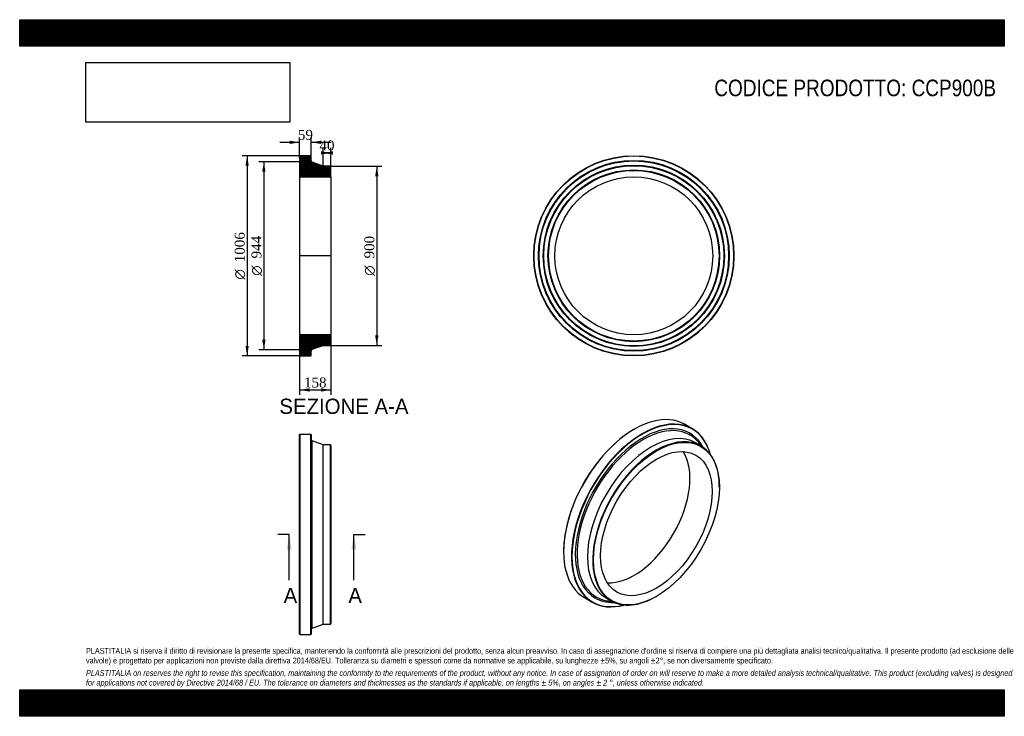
# Model space of a CAD drawing. Header units: millimetres. Extents: x 0 to 4950, y 0 to 3500.
import ezdxf
from ezdxf.enums import TextEntityAlignment as Align
from ezdxf.lldxf.tags import DXFTag

# ---------------------------------------------------------------- set-up
doc = ezdxf.new("R2010")
doc.units = ezdxf.units.MM
doc.header["$LTSCALE"] = 16.666667
for name, color, linetype in [('CCP900B', 7, 'Continuous'), ('Default', 7, 'Continuous'), ('DV4_Default', 7, 'Continuous')]:
    doc.layers.add(name, color=color, linetype=linetype)
doc.styles.add('SEACAD_Solid_Edge_ANSI', font='seans.ttf')
doc.styles.add('SEACAD_Solid_Edge_ANSI1_Symbols', font='semeca1.ttf')
doc.styles.add('SEACAD_Times_New_Roman', font='times.ttf')
tags = doc.linetypes.add('CENTER2', pattern=[28.575, 19.05, -3.175, 3.175, -3.175]).pattern_tags.tags
tags[10:11] = [DXFTag(74, 4), DXFTag(75, 0), DXFTag(340, '0'), DXFTag(46, 0.0), DXFTag(50, 0.0), DXFTag(44, 0.0), DXFTag(45, 0.0)]
tags[8:9] = [DXFTag(74, 4), DXFTag(75, 0), DXFTag(340, '0'), DXFTag(46, 0.0), DXFTag(50, 0.0), DXFTag(44, 0.0), DXFTag(45, 0.0)]
tags[6:7] = [DXFTag(74, 4), DXFTag(75, 0), DXFTag(340, '0'), DXFTag(46, 0.0), DXFTag(50, 0.0), DXFTag(44, 0.0), DXFTag(45, 0.0)]
tags[4:5] = [DXFTag(74, 4), DXFTag(75, 0), DXFTag(340, '0'), DXFTag(46, 0.0), DXFTag(50, 0.0), DXFTag(44, 0.0), DXFTag(45, 0.0)]
doc.dimstyles.new('ANSImm', dxfattribs={"dimtxt": 50, "dimasz": 50, "dimexe": 25, "dimexo": 0, "dimgap": 12.5, "dimtad": 1, "dimdsep": 46, "dimtxsty": 'SEACAD_Times_New_Roman', "dimblk1": '_SE_FILLED', "dimblk2": '_SE_FILLED', "dimsah": 1, "dimcen": 25, "dimazin": 0, "dimtfac": 0.85, "dimtdec": 3, "dimtofl": 0, "dimtmove": 0, "dimatfit": 3, "dimfxl": 1, "dimarcsym": 0})
picture_1 = doc.add_image_def('image1.jpg', size_in_pixel=(4302, 1260))

# ---------------------------------------------------------------- blocks, each defined once
blk = doc.blocks.new('SE')
at = {"layer": 'CCP900B', "color": 7, "linetype": 'Continuous'}
for p, q in [((1408.5, 1416.7), (1407, 1415.2)), ((1407, 412.2), (1407, 1415.2)), ((1408.5, 1416.7), (1408.5, 410.7)), ((1464.5, 1416.7), (1408.5, 1416.7)), ((1464.5, 410.7), (1464.5, 1416.7)), ((1466, 1415.2), (1464.5, 1416.7)), ((1466, 1415.2), (1466, 412.2)), ((1471.2, 443.6), (1471.2, 1383.7)), ((1525, 1363.7), (1471.2, 1383.7)), ((1525, 463.7), (1525, 1363.7)), ((1562.5, 1363.7), (1525, 1363.7)), ((1562.5, 463.7), (1562.5, 1363.7)), ((1565, 1361.2), (1562.5, 1363.7)), ((1565, 1361.2), (1565, 466.2)), ((1471.2, 443.6), (1525, 463.7)), ((1525, 463.7), (1562.5, 463.7)), ((1562.5, 463.7), (1565, 466.2)), ((1407, 412.2), (1408.5, 410.7)), ((1408.5, 410.7), (1464.5, 410.7)), ((1464.5, 410.7), (1466, 412.2))]:
    blk.add_line(p, q, dxfattribs=at)
for centre, start, end in [((1474, 1391.2), 180, 249.5505), ((1474, 436.1), 110.4495, 180)]:
    blk.add_arc(centre, 8, start, end, dxfattribs=at)
blk = doc.blocks.new('SE1')
at = {"layer": 'CCP900B', "color": 7, "linetype": 'Continuous'}
for p, q in [((3090.2, 1442.6), (3089.1, 1442)), ((3381.3, 1444.7), (3341.7, 1467.5)), ((3424.1, 1358.8), (3397.6, 1374.1)), ((3427.9, 1356.5), (3423.2, 1363.2)), ((3517.3, 1150.7), (3517.3, 1152.8)), ((2734.5, 827.8), (2734.5, 826.6)), ((2838.7, 596.3), (2878.3, 573.4)), ((2947.6, 594.6), (2974.1, 579.3)), ((3199.1, 601.6), (3200.9, 602.6)), ((2969.8, 577.9), (2977.9, 577.2))]:
    blk.add_line(p, q, dxfattribs=at)
for centre, major_axis, start_param, end_param in [((3090.2, 1031.9), (251.5, 435.6), 0, 3.141593), ((3129.8, 1009), (-251.5, -435.6), 2.617954, 6.283185), ((3130.9, 1008.4), (250.8, 434.3), 0, 3.65834), ((3089.1, 1032.5), (-250.8, -434.3), 3.926991, 5.497787), ((3130.9, 1008.4), (-238.8, -413.6), 2.79577, 6.283185), ((3134.5, 1006.3), (-235, -407.1), 2.943994, 6.283185), ((3130.9, 1008.4), (250.8, 434.3), 5.766438, 6.283185), ((3172.6, 984.3), (-225, -389.7), 3.141593, 6.283185), ((3199.1, 969), (-225, -389.7), 2.356194, 6.283185), ((3134.5, 1006.3), (-235, -407.1), -3.408414, -3.339192), ((3089.1, 1032.5), (-198.4, -343.6), 0.285493, 2.8561), ((3130.9, 1008.4), (-238.8, -413.6), 0, 0.345823), ((3134.5, 1006.3), (-235, -407.1), 0, 0.198018), ((3199.1, 969), (-225, -389.7), 0, 0.785398), ((3129.8, 1009), (-251.5, -435.6), 0, 0.523638), ((3134.5, 1006.3), (-235, -407.1), 0.198018, 0.266822)]:
    blk.add_ellipse(centre, major_axis=major_axis, ratio=0.57735, start_param=start_param, end_param=end_param, dxfattribs=at)
for major_axis in [(223.8, 387.5), (-198.4, -343.6)]:
    blk.add_ellipse((3200.9, 968), major_axis=major_axis, ratio=0.57735, dxfattribs=at)
blk = doc.blocks.new('SE2')
at = {"layer": 'CCP900B', "color": 7, "linetype": 'Continuous'}
for radius in [503, 501.5, 479.5, 478, 476.5, 455.5, 454, 452.5, 431.5, 430, 428.5, 396.7]:
    blk.add_circle((3087.4, 2313.8), radius, dxfattribs=at)
blk = doc.blocks.new('SE4')
at = {"color": 7, "linetype": 'Continuous', "style": 'SEACAD_Solid_Edge_ANSI'}
blk.add_text('A', height=76.7, dxfattribs=at).set_placement((1326.9, 645.3), align=Align.TOP_LEFT)
blk = doc.blocks.new('SE5')
at = {"color": 7, "linetype": 'Continuous', "style": 'SEACAD_Solid_Edge_ANSI'}
blk.add_text('A', height=76.7, dxfattribs=at).set_placement((1652.2, 645.3), align=Align.TOP_LEFT)
blk = doc.blocks.new('SEANNOT_GROUP')
at = {"linetype": 'Continuous'}
blk.add_hatch(color=7, dxfattribs=at).paths.add_polyline_path([(1367.3, 837), (1354.5, 913.7), (1341.8, 837)])
at = {"color": 7, "linetype": 'Continuous'}
blk.add_lwpolyline([(1354.5, 683.7), (1354.5, 913.7)], dxfattribs=at)
blk = doc.blocks.new('SEANNOT_GROUP1')
at = {"linetype": 'Continuous'}
blk.add_hatch(color=7, dxfattribs=at).paths.add_polyline_path([(1692.6, 837), (1679.9, 913.7), (1667.1, 837)])
at = {"color": 7, "linetype": 'Continuous'}
blk.add_lwpolyline([(1679.9, 683.7), (1679.9, 913.7)], dxfattribs=at)
blk = doc.blocks.new('SE3')
at = {"layer": 'Default', "color": 7, "linetype": 'CENTER2'}
for p, q in [((1354.5, 913.7), (1297, 913.7)), ((1679.9, 913.7), (1737.4, 913.7))]:
    blk.add_line(p, q, dxfattribs=at)
at = {"layer": 'Default', "color": 7, "linetype": 'CENTER2', "const_width": 0.0001}
blk.add_lwpolyline([(1354.5, 913.7), (1679.9, 913.7)], dxfattribs=at)
at = {"layer": 'Default'}
for name in ['SEANNOT_GROUP', 'SEANNOT_GROUP1', 'SE4', 'SE5']:
    blk.add_blockref(name, (0, 0), dxfattribs=at)
blk = doc.blocks.new('SE6')
at = {"layer": 'CCP900B', "linetype": 'Continuous'}
h = blk.add_hatch(dxfattribs=at)
h.set_pattern_fill('LINE', scale=0.629921, angle=45, style=0)
edge = h.paths.add_edge_path()
edge.add_line((1562.5, 2763.8), (1525, 2763.8))
edge.add_line((1525, 2763.8), (1471.2, 2783.9))
edge.add_arc((1474, 2791.4), 8, 180, 249.5505, ccw=False)
edge.add_line((1466, 2791.4), (1466, 2815.3))
edge.add_line((1466, 2815.3), (1464.5, 2816.8))
edge.add_line((1464.5, 2816.8), (1408.5, 2816.8))
edge.add_line((1408.5, 2816.8), (1407, 2815.3))
edge.add_line((1407, 2815.3), (1407, 2793.3))
edge.add_line((1407, 2793.3), (1408.1, 2791.8))
edge.add_line((1408.1, 2791.8), (1407, 2790.3))
edge.add_line((1407, 2790.3), (1407, 2769.3))
edge.add_line((1407, 2769.3), (1408.1, 2767.8))
edge.add_line((1408.1, 2767.8), (1407, 2766.3))
edge.add_line((1407, 2766.3), (1407, 2745.3))
edge.add_line((1407, 2745.3), (1408.1, 2743.8))
edge.add_line((1408.1, 2743.8), (1407, 2742.3))
edge.add_line((1407, 2742.3), (1407, 2710.5))
edge.add_line((1407, 2710.5), (1565, 2710.5))
edge.add_line((1565, 2710.5), (1565, 2761.3))
edge.add_line((1565, 2761.3), (1562.5, 2763.8))
h = blk.add_hatch(dxfattribs=at)
h.set_pattern_fill('LINE', scale=0.629921, angle=45, style=0)
edge = h.paths.add_edge_path()
edge.add_line((1565, 1866.3), (1565, 1917.1))
edge.add_line((1565, 1917.1), (1407, 1917.1))
edge.add_line((1407, 1917.1), (1407, 1885.3))
edge.add_line((1407, 1885.3), (1408.1, 1883.8))
edge.add_line((1408.1, 1883.8), (1407, 1882.3))
edge.add_line((1407, 1882.3), (1407, 1861.3))
edge.add_line((1407, 1861.3), (1408.1, 1859.8))
edge.add_line((1408.1, 1859.8), (1407, 1858.3))
edge.add_line((1407, 1858.3), (1407, 1837.3))
edge.add_line((1407, 1837.3), (1408.1, 1835.8))
edge.add_line((1408.1, 1835.8), (1407, 1834.3))
edge.add_line((1407, 1834.3), (1407, 1812.3))
edge.add_line((1407, 1812.3), (1408.5, 1810.8))
edge.add_line((1408.5, 1810.8), (1464.5, 1810.8))
edge.add_line((1464.5, 1810.8), (1466, 1812.3))
edge.add_line((1466, 1812.3), (1466, 1836.3))
edge.add_arc((1474, 1836.3), 8, 110.4495, 180, ccw=False)
edge.add_line((1471.2, 1843.8), (1525, 1863.8))
edge.add_line((1525, 1863.8), (1562.5, 1863.8))
edge.add_line((1562.5, 1863.8), (1565, 1866.3))
at = {"layer": 'CCP900B', "color": 7, "linetype": 'Continuous'}
for p, q in [((1407, 2815.3), (1408.5, 2816.8)), ((1407, 2815.3), (1407, 2793.3)), ((1407, 2793.3), (1407, 2790.3)), ((1407, 2793.3), (1408.1, 2791.8)), ((1408.1, 2791.8), (1407, 2790.3)), ((1407, 2790.3), (1407, 2769.3)), ((1464.5, 2816.8), (1408.5, 2816.8)), ((1464.5, 2816.8), (1466, 2815.3)), ((1466, 2791.4), (1466, 2815.3)), ((1525, 2763.8), (1471.2, 2783.9)), ((1407, 2769.3), (1407, 2766.3)), ((1407, 2769.3), (1408.1, 2767.8)), ((1408.1, 2767.8), (1407, 2766.3)), ((1407, 2766.3), (1407, 2745.3)), ((1407, 2745.3), (1407, 2742.3)), ((1407, 2745.3), (1408.1, 2743.8)), ((1408.1, 2743.8), (1407, 2742.3)), ((1407, 2742.3), (1407, 2710.5)), ((1562.5, 2763.8), (1525, 2763.8)), ((1562.5, 2763.8), (1565, 2761.3)), ((1565, 2710.5), (1565, 2761.3)), ((1407, 2710.5), (1407, 1917.1)), ((1407, 2710.5), (1565, 2710.5)), ((1565, 2710.5), (1565, 1917.1)), ((1565, 1917.1), (1407, 1917.1)), ((1407, 1917.1), (1407, 1885.3)), ((1407, 1885.3), (1407, 1882.3)), ((1407, 1885.3), (1408.1, 1883.8)), ((1408.1, 1883.8), (1407, 1882.3)), ((1407, 1882.3), (1407, 1861.3)), ((1565, 1866.3), (1565, 1917.1)), ((1407, 1861.3), (1407, 1858.3)), ((1407, 1861.3), (1408.1, 1859.8)), ((1408.1, 1859.8), (1407, 1858.3)), ((1407, 1858.3), (1407, 1837.3)), ((1407, 1837.3), (1407, 1834.3)), ((1407, 1837.3), (1408.1, 1835.8)), ((1408.1, 1835.8), (1407, 1834.3)), ((1407, 1834.3), (1407, 1812.3)), ((1466, 1812.3), (1466, 1836.3)), ((1471.2, 1843.8), (1525, 1863.8)), ((1525, 1863.8), (1562.5, 1863.8)), ((1565, 1866.3), (1562.5, 1863.8)), ((1408.5, 1810.8), (1407, 1812.3)), ((1408.5, 1810.8), (1464.5, 1810.8)), ((1466, 1812.3), (1464.5, 1810.8))]:
    blk.add_line(p, q, dxfattribs=at)
for centre, start, end in [((1474, 2791.4), 180, 249.5505), ((1474, 1836.3), 110.4495, 180)]:
    blk.add_arc(centre, 8, start, end, dxfattribs=at)
at = {"layer": 'DV4_Default', "color": 7, "linetype": 'CENTER2'}
for p, q in [((1466, 2791.4), (1466, 2785.8)), ((1471.2, 2783.9), (1466, 2785.8)), ((1566.8, 2313.8), (1405.3, 2313.8)), ((1471.2, 1843.8), (1466, 1841.8)), ((1466, 1836.3), (1466, 1841.8))]:
    blk.add_line(p, q, dxfattribs=at)
blk = doc.blocks.new('GDimGGroup')
at = {"layer": 'Default', "linetype": 'Continuous'}
for points in [[(1135.1, 2766.8), (1151.8, 2766.8), (1143.4, 2816.8)], [(1135.1, 1860.8), (1143.4, 1810.8), (1151.8, 1860.8)]]:
    blk.add_hatch(color=7, dxfattribs=at).paths.add_polyline_path(points)
at = {"layer": 'Default', "color": 7, "linetype": 'Continuous'}
for p, q in [((1436.5, 2816.8), (1118.4, 2816.8)), ((1143.4, 2816.8), (1143.4, 1810.8)), ((1436.5, 1810.8), (1118.4, 1810.8))]:
    blk.add_line(p, q, dxfattribs=at)
for s, style, p in [('1006', 'SEACAD_Times_New_Roman', (1080.9, 2281.5)), ('O', 'SEACAD_Solid_Edge_ANSI1_Symbols', (1080.9, 2194.5))]:
    blk.add_text(s, height=50, rotation=90, dxfattribs=dict(at, style=style)).set_placement(p, align=Align.TOP_LEFT)
blk = doc.blocks.new('GDimGGroup1')
at = {"layer": 'Default', "linetype": 'Continuous'}
for points in [[(1219.3, 2735.8), (1235.9, 2735.8), (1227.6, 2785.8)], [(1219.3, 1891.8), (1227.6, 1841.8), (1235.9, 1891.8)]]:
    blk.add_hatch(color=7, dxfattribs=at).paths.add_polyline_path(points)
at = {"layer": 'Default', "color": 7, "linetype": 'Continuous'}
for p, q in [((1466, 2785.8), (1202.6, 2785.8)), ((1227.6, 2785.8), (1227.6, 1841.8)), ((1466, 1841.8), (1202.6, 1841.8))]:
    blk.add_line(p, q, dxfattribs=at)
for s, style, p in [('944', 'SEACAD_Times_New_Roman', (1165.1, 2300.5)), ('O', 'SEACAD_Solid_Edge_ANSI1_Symbols', (1165.1, 2213.4))]:
    blk.add_text(s, height=50, rotation=90, dxfattribs=dict(at, style=style)).set_placement(p, align=Align.TOP_LEFT)
blk = doc.blocks.new('GDimGGroup2')
at = {"layer": 'Default', "linetype": 'Continuous'}
for points in [[(1803.7, 2713.8), (1795.3, 2763.8), (1787, 2713.8)], [(1803.7, 1913.8), (1787, 1913.8), (1795.3, 1863.8)]]:
    blk.add_hatch(color=7, dxfattribs=at).paths.add_polyline_path(points)
at = {"layer": 'Default', "color": 7, "linetype": 'Continuous'}
for p, q in [((1562.5, 2763.8), (1820.3, 2763.8)), ((1795.3, 2763.8), (1795.3, 1863.8)), ((1562.5, 1863.8), (1820.3, 1863.8))]:
    blk.add_line(p, q, dxfattribs=at)
for s, style, p in [('900', 'SEACAD_Times_New_Roman', (1732.8, 2300.5)), ('O', 'SEACAD_Solid_Edge_ANSI1_Symbols', (1732.8, 2213.4))]:
    blk.add_text(s, height=50, rotation=90, dxfattribs=dict(at, style=style)).set_placement(p, align=Align.TOP_LEFT)
blk = doc.blocks.new('DMBLK22')
at = {"layer": 'Default', "linetype": 'Continuous'}
for points in [[(1457, 1631.4), (1457, 1648.1), (1407, 1639.7)], [(1515, 1631.4), (1565, 1639.7), (1515, 1648.1)]]:
    blk.add_hatch(color=7, dxfattribs=at).paths.add_polyline_path(points)
at = {"layer": 'Default', "color": 7, "linetype": 'Continuous'}
for p, q in [((1407, 1917.1), (1407, 1614.7)), ((1565, 1917.1), (1565, 1614.7)), ((1407, 1639.7), (1565, 1639.7))]:
    blk.add_line(p, q, dxfattribs=at)
at = {"layer": 'Default', "color": 7, "linetype": 'Continuous', "style": 'SEACAD_Times_New_Roman'}
blk.add_text('158', height=50, dxfattribs=at).set_placement((1429.2, 1702.2), align=Align.TOP_LEFT)
blk = doc.blocks.new('_SE_FILLED')
at = {"color": 0}
blk.add_line((0, 0), (-1, 0), dxfattribs=at)
blk.add_solid([(0, 0), (-1, -0.1665), (-1, 0.1665), (0, 0)], dxfattribs=at)
blk = doc.blocks.new('DMBLK23')
at = {"layer": 'Default', "linetype": 'Continuous'}
for points in [[(1357, 2892.2), (1357, 2875.5), (1407, 2883.8)], [(1516, 2892.2), (1466, 2883.8), (1516, 2875.5)]]:
    blk.add_hatch(color=7, dxfattribs=at).paths.add_polyline_path(points)
at = {"layer": 'Default', "color": 7, "linetype": 'Continuous'}
for p, q in [((1407, 2883.8), (1307, 2883.8)), ((1407, 2804.3), (1407, 2908.8)), ((1466, 2803.3), (1466, 2908.8)), ((1566, 2883.8), (1466, 2883.8))]:
    blk.add_line(p, q, dxfattribs=at)
at = {"layer": 'Default', "color": 7, "linetype": 'Continuous', "style": 'SEACAD_Times_New_Roman'}
blk.add_text('59', height=50, dxfattribs=at).set_placement((1398.6, 2946.3), align=Align.TOP_LEFT)
blk = doc.blocks.new('DMBLK24')
at = {"layer": 'Default', "linetype": 'Continuous'}
for points in [[(1515, 2839), (1515, 2822.3), (1565, 2830.6)], [(1575, 2839), (1525, 2830.6), (1575, 2822.3)]]:
    blk.add_hatch(color=7, dxfattribs=at).paths.add_polyline_path(points)
at = {"layer": 'Default', "color": 7, "linetype": 'Continuous'}
for p, q in [((1525, 2763.8), (1525, 2855.6)), ((1565, 2830.6), (1525, 2830.6)), ((1565, 2710.5), (1565, 2855.6))]:
    blk.add_line(p, q, dxfattribs=at)
at = {"layer": 'Default', "color": 7, "linetype": 'Continuous', "style": 'SEACAD_Times_New_Roman'}
blk.add_text('40', height=50, dxfattribs=at).set_placement((1507.1, 2893.1), align=Align.TOP_LEFT)

msp = doc.modelspace()

# ---------------------------------------------------------------- hatches: boundary and pattern name
at = {"layer": 'Default', "linetype": 'Continuous'}
h = msp.add_hatch(dxfattribs=at)
h.set_pattern_fill('LINE', scale=0.6299213, angle=45, style=0)
h.paths.add_polyline_path([(4950, 3366.667), (4950, 3500), (0, 3500), (0, 3366.667)])
for points in [[(4950, 3366.667), (4950, 3500), (0, 3500), (0, 3366.667)], [(4950, 0), (4950, 133.333), (0, 133.333), (0, 0)]]:
    msp.add_hatch(color=7, dxfattribs=at).paths.add_polyline_path(points)
h = msp.add_hatch(dxfattribs=at)
h.set_pattern_fill('LINE', scale=0.6299213, angle=45, style=0)
h.paths.add_polyline_path([(4950, 0), (4950, 133.333), (0, 133.333), (0, 0)])

# ---------------------------------------------------------------- linework, layer by layer
at = {"layer": 'Default', "color": 7, "linetype": 'Continuous'}
for p, q in [((0, 3500), (4950, 3500)), ((0, 3366.667), (0, 3500)), ((4950, 3500), (4950, 3366.667)), ((4950, 3366.667), (0, 3366.667)), ((0, 133.333), (4950, 133.333)), ((0, 0), (0, 133.333)), ((4950, 133.333), (4950, 0)), ((4950, 0), (0, 0))]:
    msp.add_line(p, q, dxfattribs=at)

# ---------------------------------------------------------------- block references
at = {"layer": 'Default'}
for name in ['GDimGGroup', 'GDimGGroup1', 'SE6', 'SE2', 'GDimGGroup2', 'SE1', 'SE', 'SE3']:
    msp.add_blockref(name, (0, 0), dxfattribs=at)

# ---------------------------------------------------------------- texts
at = {"layer": 'Default', "color": 7, "linetype": 'Continuous', "style": 'SEACAD_Solid_Edge_ANSI'}
msp.add_text('SEZIONE A-A', height=76.66667, dxfattribs=at).set_placement((1305.296, 1595.927), align=Align.TOP_LEFT)
at = {"layer": 'Default', "attachment_point": 1}
for s, insert, char_height, width in [('{\\fArial Narrow|b0||i0||c0|p34;\\C7;\\H83.33333333;\\W1.;CODICE PRODOTTO: CCP900B}', (3492.131, 3198.903), 83.33333, 1419.35623), ("{\\fArial Narrow|b0||i0||c0|p34;\\C7;\\H29.16666667;\\W1.;PLASTITALIA si riserva il diritto di revisionare la presente specifica, mantenendo la conformità alle prescrizioni del prodotto, senza alcun preavviso. In caso di assegnazione d'ordine si riserva di compiere una più dettagliata analisi tecnico/qualitativa. Il presente prodotto (ad esclusione delle \\P}{\\fArial Narrow|b0||i0||c0|p34;\\C7;\\H29.16666667;\\W1.;valvole) è progettato per applicazioni non previste dalla direttiva 2014/68/EU. Tolleranza su diametri e spessori come da normative se applicabile, su lunghezze ±5%, su angoli ±2°, se non diversamente specificato.\\P}{\\fArial Narrow|b0||i0||c0|p34;\\C7;\\H8.333333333;\\W1.;   \\P}{\\fArial Narrow|b0||i1||c0|p34;\\C7;\\H29.16666667;\\W1.;PLASTITALIA on reserves the right to revise this specification, maintaining the conformity to the requirements of the product, without any notice. In case of assignation of order on will reserve to make a more detailed analysis technical/qualitative. This product (excluding valves) is designed \\P}{\\fArial Narrow|b0||i1||c0|p34;\\C7;\\H29.16666667;\\W1.;for applications not covered by Directive 2014/68 / EU. The tolerance on diameters and thicknesses as the standards if applicable, on lengths ± 5%, on angles ± 2 °, unless otherwise indicated.\\P}", (333.333, 343.373), 29.166667, 4283.33333)]:
    msp.add_mtext(s, dxfattribs=dict(at, insert=insert, char_height=char_height, width=width))

# ---------------------------------------------------------------- dimensions: what is measured, and where the dimension line sits
at = {"layer": 'Default', "color": 7, "linetype": 'Continuous'}
for base, p1, p2, picture, middle in [((1407.025, 2883.84), (1466.025, 2803.346), (1407.025, 2804.318), 'DMBLK23', (1436.525, 2883.84)), ((1525.025, 2830.65), (1565.025, 2710.518), (1525.025, 2763.818), 'DMBLK24', (1545.025, 2830.65))]:
    dim = msp.add_linear_dim(base=base, p1=p1, p2=p2, text='\\A1;<>', dimstyle='ANSImm', dxfattribs=at)
    dim.commit()
    dim.dimension.update_dxf_attribs({"geometry": picture, "text_midpoint": middle, "dimtype": 160})
dim = msp.add_linear_dim(base=(1407.025, 1639.729), p1=(1407.025, 1917.118), p2=(1565.025, 1917.118), angle=0, text='\\A1;<>', dimstyle='ANSImm', dxfattribs=at)
dim.commit()
dim.dimension.update_dxf_attribs({"geometry": 'DMBLK22', "text_midpoint": (1486.025, 1639.729), "dimtype": 161})

# ---------------------------------------------------------------- pictures from other files: only their frames are drawn
image = msp.add_image(picture_1, insert=(333.333, 2985.053), size_in_units=(1024.286, 300))
image.dxf.flags = 7

doc.saveas('drawing.dxf')
